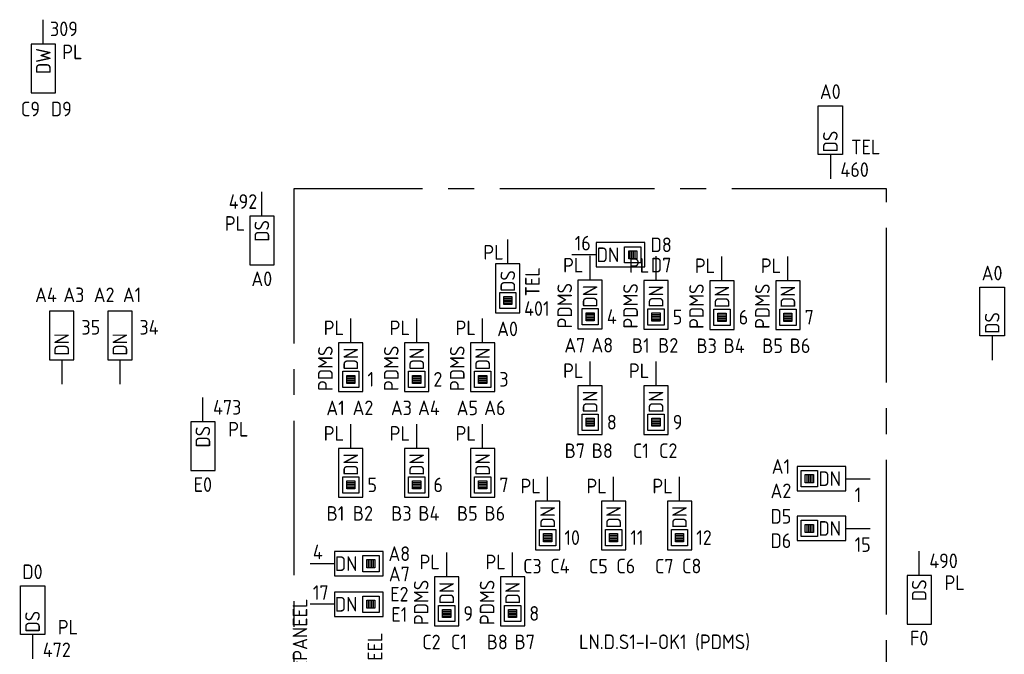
# Model space of a CAD drawing. Header units: millimetres. Extents: x 4336 to 79204, y -9688 to 63134.
# Tile 19 of 38: x 10674 to 22802, y 33517 to 41334. Entities that reach past the tile are written whole.
import ezdxf
from ezdxf.enums import TextEntityAlignment as Align

# ---------------------------------------------------------------- set-up
doc = ezdxf.new("R2010")
doc.units = ezdxf.units.MM
doc.header["$LTSCALE"] = 100
doc.linetypes.add('B0202', pattern=[28.125, 18.75, -3.125, 3.125, -3.125])
doc.linetypes.add('CENTER2', pattern=[28.575, 19.05, -3.175, 3.175, -3.175])
doc.layers.get('0').update_dxf_attribs({"linetype": 'CONTINUOUS'})
for name, color, linetype in [('DATA GROEN 90', 90, 'CONTINUOUS'), ('DBTA GRO_ATTRIB', 2, 'CONTINUOUS'), ('EB6445--_ATTRIB', 2, 'CONTINUOUS'), ('EL644104_LEIDING4', 2, 'B0202'), ('EL6445--_DATANET', 3, 'CONTINUOUS')]:
    doc.layers.add(name, color=color, linetype=linetype)
doc.styles.add('1_8', font='iso')
doc.styles.add('NORATT', font='isocp.shx')

# ---------------------------------------------------------------- blocks, each defined once
blk = doc.blocks.new('EA644502')
for p, q in [((-1.5, 6), (-1.5, 0)), ((1.5, 6), (-1.5, 6)), ((1.5, 0), (1.5, 6)), ((-1.5, 0), (1.5, 0))]:
    blk.add_line(p, q)
at = {"color": 1}
for p, q in [((-1, 5.5), (1, 5.5)), ((-1, 3.5), (-1, 5.5)), ((-0.5, 5), (0.5, 5)), ((-0.5, 4), (-0.5, 5)), ((0.5, 5), (0.5, 4)), ((1, 5.5), (1, 3.5)), ((0.5, 4.8), (-0.5, 4.8)), ((0.5, 4.6), (-0.5, 4.6)), ((0.5, 4.4), (-0.5, 4.4)), ((0.5, 4.2), (-0.5, 4.2)), ((0.5, 4), (-0.5, 4)), ((1, 3.5), (-1, 3.5))]:
    blk.add_line(p, q, dxfattribs=at)
at = {"color": 2}
blk.add_line((0, 0), (0, -3), dxfattribs=at)
at = {"style": 'NORATT', "flags": 8}
for tag, p in [('NUMMERA', (-1.5, 8)), ('NUMMERB', (1.5, 8))]:
    blk.add_attdef(tag, text='', height=1.8, rotation=90, dxfattribs=at).set_placement(p, align=Align.MIDDLE_CENTER)
blk.add_attdef('CODE', text='', height=1.8, rotation=90, dxfattribs=at).set_placement((0, 0.5), align=Align.MIDDLE_LEFT)
at = {"style": 'NORATT', "flags": 9}
for tag, p in [('VERD', (0, 4)), ('PATCHSTR', (0, 4)), ('PANEEL', (0, 4)), ('NUMMER', (6, 3)), ('HOOGTE', (-3, 2)), ('TYPE', (0, -2.5)), ('FABR', (0, -2.5)), ('PCODE', (0, -3)), ('PVERS', (0, -3)), ('PDATE', (0, -3))]:
    blk.add_attdef(tag, text='', height=1.8, dxfattribs=at).set_placement(p, align=Align.BOTTOM_LEFT)
for tag, p in [('NUMMERAP', (8, 1.5)), ('NUMMERBP', (8, -1.5))]:
    blk.add_attdef(tag, text='', height=1.8, dxfattribs=at).set_placement(p, align=Align.MIDDLE_CENTER)
blk = doc.blocks.new('EA644501')
for p, q in [((-1.5, 6), (-1.5, 0)), ((1.5, 6), (-1.5, 6)), ((1.5, 0), (1.5, 6)), ((-1.5, 0), (1.5, 0))]:
    blk.add_line(p, q)
at = {"color": 2}
blk.add_line((0, 0), (0, -3), dxfattribs=at)
at = {"style": '1_8', "flags": 9}
blk.add_attdef('NUMMER', text='', height=1.8, rotation=90, dxfattribs=at).set_placement((-3.5, 8), align=Align.BOTTOM_LEFT)
at = {"style": '1_8'}
for tag, flags, p in [('NUMMERAP', 9, (-1.5, 8)), ('NUMMERBP', 9, (1.5, 8)), ('NUMMERA', 8, (-1.5, 8)), ('NUMMERB', 8, (1.5, 8))]:
    blk.add_attdef(tag, text='', height=1.8, rotation=90, dxfattribs=dict(at, flags=flags)).set_placement(p, align=Align.MIDDLE_CENTER)
at = {"style": '1_8', "flags": 8}
blk.add_attdef('CODE', text='', height=1.8, rotation=90, dxfattribs=at).set_placement((0, 0.5), align=Align.MIDDLE_LEFT)
at = {"style": '1_8', "flags": 9}
for tag, p in [('TYPE', (0, 4)), ('FABR', (0, 3)), ('PDATE', (0, 2)), ('PVERS', (0, 1)), ('PCODE', (0, 0))]:
    blk.add_attdef(tag, text='', height=1.8, dxfattribs=at).set_placement(p, align=Align.MIDDLE_CENTER)
for tag in ['VERD', 'PATCHSTR', 'PANEEL']:
    blk.add_attdef(tag, text='', height=1.8, dxfattribs=at).set_placement((2, 0), align=Align.BOTTOM_LEFT)

msp = doc.modelspace()

# ---------------------------------------------------------------- linework, layer by layer
at = {"layer": 'EL644104_LEIDING4', "linetype": 'CENTER2'}
msp.add_lwpolyline([(14050, 31150), (21350, 31150), (21350, 39252), (14050, 39252)], close=True, dxfattribs=at)

# ---------------------------------------------------------------- block references
at = {"layer": 'DATA GROEN 90'}
ref = msp.add_blockref('EA644502', (16686, 38325), dxfattribs=dict(at, xscale=100, yscale=100, zscale=100, rotation=180))
ref.add_attrib('CODE', 'DS', dxfattribs={"layer": 'DBTA GRO_ATTRIB', "color": 1, "height": 180, "rotation": 90, "style": 'NORATT', "flags": 8}).set_placement((16686, 37980), align=Align.MIDDLE_LEFT)
ref.add_attrib('NUMMERA', 'A0', dxfattribs={"layer": 'DBTA GRO_ATTRIB', "color": 1, "height": 180, "style": 'NORATT', "flags": 8}).set_placement((16683, 37525), align=Align.MIDDLE_CENTER)
ref.add_attrib('HOOGTE', 'PL', dxfattribs={"layer": 'DBTA GRO_ATTRIB', "color": 1, "height": 180, "style": 'NORATT', "flags": 8}).set_placement((16385, 38325), align=Align.BOTTOM_LEFT)
ref.add_attrib('FABR', 'TEL', dxfattribs={"layer": 'DBTA GRO_ATTRIB', "color": 1, "height": 180, "rotation": 90, "style": 'NORATT', "flags": 8}).set_placement((17134, 37926), align=Align.BOTTOM_LEFT)
ref.add_attrib('TYPE', '401', dxfattribs={"layer": 'DBTA GRO_ATTRIB', "color": 1, "height": 180, "style": 'NORATT', "flags": 8}).set_placement((16887, 37632), align=Align.BOTTOM_LEFT)
ref = msp.add_blockref('EA644502', (17775, 38438), dxfattribs=dict(at, xscale=100, yscale=100, zscale=100, rotation=270))
ref.add_attrib('CODE', 'DN', dxfattribs={"layer": 'EB6445--_ATTRIB', "color": 1, "height": 180, "style": 'NORATT', "flags": 8}).set_placement((18059, 38438), align=Align.MIDDLE_RIGHT)
ref.add_attrib('NUMMERA', 'D7', dxfattribs={"layer": 'DBTA GRO_ATTRIB', "color": 1, "height": 180, "style": 'NORATT', "flags": 8}).set_placement((18575, 38311), align=Align.MIDDLE_CENTER)
ref.add_attrib('NUMMERB', 'D8', dxfattribs={"layer": 'DBTA GRO_ATTRIB', "color": 1, "height": 180, "style": 'NORATT', "flags": 8}).set_placement((18575, 38561), align=Align.MIDDLE_CENTER)
ref.add_attrib('TYPE', '16', dxfattribs={"layer": 'EB6445--_ATTRIB', "color": 1, "height": 180, "style": 'NORATT', "flags": 8}).set_placement((17510, 38438), align=Align.BOTTOM_LEFT)
ref = msp.add_blockref('EA644502', (17700, 38125), dxfattribs=dict(at, xscale=100, yscale=100, zscale=100, rotation=180))
ref.add_attrib('CODE', 'DN', dxfattribs={"layer": 'DBTA GRO_ATTRIB', "color": 1, "height": 180, "rotation": 90, "style": 'NORATT', "flags": 8}).set_placement((17700, 37787), align=Align.MIDDLE_LEFT)
ref.add_attrib('NUMMERA', 'A8', dxfattribs={"layer": 'DBTA GRO_ATTRIB', "color": 1, "height": 180, "style": 'NORATT', "flags": 8}).set_placement((17850, 37325), align=Align.MIDDLE_CENTER)
ref.add_attrib('NUMMERB', 'A7', dxfattribs={"layer": 'DBTA GRO_ATTRIB', "color": 1, "height": 180, "style": 'NORATT', "flags": 8}).set_placement((17512, 37324), align=Align.MIDDLE_CENTER)
ref.add_attrib('HOOGTE', 'PL', dxfattribs={"layer": 'DBTA GRO_ATTRIB', "color": 1, "height": 180, "style": 'NORATT', "flags": 8}).set_placement((17367, 38166), align=Align.BOTTOM_LEFT)
ref.add_attrib('FABR', 'PDMS', dxfattribs={"layer": 'DBTA GRO_ATTRIB', "color": 1, "height": 180, "rotation": 90, "style": 'NORATT', "flags": 8}).set_placement((17531, 37532), align=Align.BOTTOM_LEFT)
ref.add_attrib('TYPE', '4', dxfattribs={"layer": 'DBTA GRO_ATTRIB', "color": 1, "height": 180, "style": 'NORATT', "flags": 8}).set_placement((17906, 37532), align=Align.BOTTOM_LEFT)
ref = msp.add_blockref('EA644502', (18512, 38122), dxfattribs=dict(at, xscale=100, yscale=100, zscale=100, rotation=180))
ref.add_attrib('CODE', 'DN', dxfattribs={"layer": 'DBTA GRO_ATTRIB', "color": 1, "height": 180, "rotation": 90, "style": 'NORATT', "flags": 8}).set_placement((18512, 37784), align=Align.MIDDLE_LEFT)
ref.add_attrib('NUMMERA', 'B2', dxfattribs={"layer": 'DBTA GRO_ATTRIB', "color": 1, "height": 180, "style": 'NORATT', "flags": 8}).set_placement((18662, 37322), align=Align.MIDDLE_CENTER)
ref.add_attrib('NUMMERB', 'B1', dxfattribs={"layer": 'DBTA GRO_ATTRIB', "color": 1, "height": 180, "style": 'NORATT', "flags": 8}).set_placement((18324, 37320), align=Align.MIDDLE_CENTER)
ref.add_attrib('HOOGTE', 'PL', dxfattribs={"layer": 'DBTA GRO_ATTRIB', "color": 1, "height": 180, "style": 'NORATT', "flags": 8}).set_placement((18178, 38163), align=Align.BOTTOM_LEFT)
ref.add_attrib('FABR', 'PDMS', dxfattribs={"layer": 'DBTA GRO_ATTRIB', "color": 1, "height": 180, "rotation": 90, "style": 'NORATT', "flags": 8}).set_placement((18342, 37529), align=Align.BOTTOM_LEFT)
ref.add_attrib('TYPE', '5', dxfattribs={"layer": 'DBTA GRO_ATTRIB', "color": 1, "height": 180, "style": 'NORATT', "flags": 8}).set_placement((18718, 37528), align=Align.BOTTOM_LEFT)
ref = msp.add_blockref('EA644502', (19324, 38118), dxfattribs=dict(at, xscale=100, yscale=100, zscale=100, rotation=180))
ref.add_attrib('CODE', 'DN', dxfattribs={"layer": 'DBTA GRO_ATTRIB', "color": 1, "height": 180, "rotation": 90, "style": 'NORATT', "flags": 8}).set_placement((19324, 37780), align=Align.MIDDLE_LEFT)
ref.add_attrib('NUMMERA', 'B4', dxfattribs={"layer": 'DBTA GRO_ATTRIB', "color": 1, "height": 180, "style": 'NORATT', "flags": 8}).set_placement((19474, 37318), align=Align.MIDDLE_CENTER)
ref.add_attrib('NUMMERB', 'B3', dxfattribs={"layer": 'DBTA GRO_ATTRIB', "color": 1, "height": 180, "style": 'NORATT', "flags": 8}).set_placement((19136, 37317), align=Align.MIDDLE_CENTER)
ref.add_attrib('HOOGTE', 'PL', dxfattribs={"layer": 'DBTA GRO_ATTRIB', "color": 1, "height": 180, "style": 'NORATT', "flags": 8}).set_placement((18990, 38159), align=Align.BOTTOM_LEFT)
ref.add_attrib('FABR', 'PDMS', dxfattribs={"layer": 'DBTA GRO_ATTRIB', "color": 1, "height": 180, "rotation": 90, "style": 'NORATT', "flags": 8}).set_placement((19154, 37525), align=Align.BOTTOM_LEFT)
ref.add_attrib('TYPE', '6', dxfattribs={"layer": 'DBTA GRO_ATTRIB', "color": 1, "height": 180, "style": 'NORATT', "flags": 8}).set_placement((19530, 37525), align=Align.BOTTOM_LEFT)
ref = msp.add_blockref('EA644502', (20136, 38118), dxfattribs=dict(at, xscale=100, yscale=100, zscale=100, rotation=180))
ref.add_attrib('CODE', 'DN', dxfattribs={"layer": 'DBTA GRO_ATTRIB', "color": 1, "height": 180, "rotation": 90, "style": 'NORATT', "flags": 8}).set_placement((20136, 37780), align=Align.MIDDLE_LEFT)
ref.add_attrib('NUMMERA', 'B6', dxfattribs={"layer": 'DBTA GRO_ATTRIB', "color": 1, "height": 180, "style": 'NORATT', "flags": 8}).set_placement((20286, 37318), align=Align.MIDDLE_CENTER)
ref.add_attrib('NUMMERB', 'B5', dxfattribs={"layer": 'DBTA GRO_ATTRIB', "color": 1, "height": 180, "style": 'NORATT', "flags": 8}).set_placement((19948, 37317), align=Align.MIDDLE_CENTER)
ref.add_attrib('HOOGTE', 'PL', dxfattribs={"layer": 'DBTA GRO_ATTRIB', "color": 1, "height": 180, "style": 'NORATT', "flags": 8}).set_placement((19802, 38159), align=Align.BOTTOM_LEFT)
ref.add_attrib('FABR', 'PDMS', dxfattribs={"layer": 'DBTA GRO_ATTRIB', "color": 1, "height": 180, "rotation": 90, "style": 'NORATT', "flags": 8}).set_placement((19966, 37525), align=Align.BOTTOM_LEFT)
ref.add_attrib('TYPE', '7', dxfattribs={"layer": 'DBTA GRO_ATTRIB', "color": 1, "height": 180, "style": 'NORATT', "flags": 8}).set_placement((20342, 37525), align=Align.BOTTOM_LEFT)
ref = msp.add_blockref('EA644502', (14752, 37353), dxfattribs=dict(at, xscale=100, yscale=100, zscale=100, rotation=180))
ref.add_attrib('CODE', 'DN', dxfattribs={"layer": 'DBTA GRO_ATTRIB', "color": 1, "height": 180, "rotation": 90, "style": 'NORATT', "flags": 8}).set_placement((14752, 37015), align=Align.MIDDLE_LEFT)
ref.add_attrib('NUMMERA', 'A2', dxfattribs={"layer": 'DBTA GRO_ATTRIB', "color": 1, "height": 180, "style": 'NORATT', "flags": 8}).set_placement((14902, 36553), align=Align.MIDDLE_CENTER)
ref.add_attrib('NUMMERB', 'A1', dxfattribs={"layer": 'DBTA GRO_ATTRIB', "color": 1, "height": 180, "style": 'NORATT', "flags": 8}).set_placement((14564, 36552), align=Align.MIDDLE_CENTER)
ref.add_attrib('HOOGTE', 'PL', dxfattribs={"layer": 'DBTA GRO_ATTRIB', "color": 1, "height": 180, "style": 'NORATT', "flags": 8}).set_placement((14419, 37394), align=Align.BOTTOM_LEFT)
ref.add_attrib('FABR', 'PDMS', dxfattribs={"layer": 'DBTA GRO_ATTRIB', "color": 1, "height": 180, "rotation": 90, "style": 'NORATT', "flags": 8}).set_placement((14583, 36760), align=Align.BOTTOM_LEFT)
ref.add_attrib('TYPE', '1', dxfattribs={"layer": 'DBTA GRO_ATTRIB', "color": 1, "height": 180, "style": 'NORATT', "flags": 8}).set_placement((14958, 36760), align=Align.BOTTOM_LEFT)
ref = msp.add_blockref('EA644502', (15564, 37353), dxfattribs=dict(at, xscale=100, yscale=100, zscale=100, rotation=180))
ref.add_attrib('CODE', 'DN', dxfattribs={"layer": 'DBTA GRO_ATTRIB', "color": 1, "height": 180, "rotation": 90, "style": 'NORATT', "flags": 8}).set_placement((15564, 37015), align=Align.MIDDLE_LEFT)
ref.add_attrib('NUMMERA', 'A4', dxfattribs={"layer": 'DBTA GRO_ATTRIB', "color": 1, "height": 180, "style": 'NORATT', "flags": 8}).set_placement((15714, 36553), align=Align.MIDDLE_CENTER)
ref.add_attrib('NUMMERB', 'A3', dxfattribs={"layer": 'DBTA GRO_ATTRIB', "color": 1, "height": 180, "style": 'NORATT', "flags": 8}).set_placement((15376, 36552), align=Align.MIDDLE_CENTER)
ref.add_attrib('HOOGTE', 'PL', dxfattribs={"layer": 'DBTA GRO_ATTRIB', "color": 1, "height": 180, "style": 'NORATT', "flags": 8}).set_placement((15231, 37394), align=Align.BOTTOM_LEFT)
ref.add_attrib('FABR', 'PDMS', dxfattribs={"layer": 'DBTA GRO_ATTRIB', "color": 1, "height": 180, "rotation": 90, "style": 'NORATT', "flags": 8}).set_placement((15395, 36760), align=Align.BOTTOM_LEFT)
ref.add_attrib('TYPE', '2', dxfattribs={"layer": 'DBTA GRO_ATTRIB', "color": 1, "height": 180, "style": 'NORATT', "flags": 8}).set_placement((15770, 36760), align=Align.BOTTOM_LEFT)
ref = msp.add_blockref('EA644502', (16376, 37353), dxfattribs=dict(at, xscale=100, yscale=100, zscale=100, rotation=180))
ref.add_attrib('CODE', 'DN', dxfattribs={"layer": 'DBTA GRO_ATTRIB', "color": 1, "height": 180, "rotation": 90, "style": 'NORATT', "flags": 8}).set_placement((16376, 37015), align=Align.MIDDLE_LEFT)
ref.add_attrib('NUMMERA', 'A6', dxfattribs={"layer": 'DBTA GRO_ATTRIB', "color": 1, "height": 180, "style": 'NORATT', "flags": 8}).set_placement((16526, 36553), align=Align.MIDDLE_CENTER)
ref.add_attrib('NUMMERB', 'A5', dxfattribs={"layer": 'DBTA GRO_ATTRIB', "color": 1, "height": 180, "style": 'NORATT', "flags": 8}).set_placement((16188, 36552), align=Align.MIDDLE_CENTER)
ref.add_attrib('HOOGTE', 'PL', dxfattribs={"layer": 'DBTA GRO_ATTRIB', "color": 1, "height": 180, "style": 'NORATT', "flags": 8}).set_placement((16043, 37394), align=Align.BOTTOM_LEFT)
ref.add_attrib('FABR', 'PDMS', dxfattribs={"layer": 'DBTA GRO_ATTRIB', "color": 1, "height": 180, "rotation": 90, "style": 'NORATT', "flags": 8}).set_placement((16207, 36760), align=Align.BOTTOM_LEFT)
ref.add_attrib('TYPE', '3', dxfattribs={"layer": 'DBTA GRO_ATTRIB', "color": 1, "height": 180, "style": 'NORATT', "flags": 8}).set_placement((16582, 36760), align=Align.BOTTOM_LEFT)
ref = msp.add_blockref('EA644502', (17700, 36825), dxfattribs=dict(at, xscale=100, yscale=100, zscale=100, rotation=180))
ref.add_attrib('CODE', 'DN', dxfattribs={"layer": 'DBTA GRO_ATTRIB', "color": 1, "height": 180, "rotation": 90, "style": 'NORATT', "flags": 8}).set_placement((17700, 36487), align=Align.MIDDLE_LEFT)
ref.add_attrib('NUMMERA', 'B8', dxfattribs={"layer": 'DBTA GRO_ATTRIB', "color": 1, "height": 180, "style": 'NORATT', "flags": 8}).set_placement((17850, 36025), align=Align.MIDDLE_CENTER)
ref.add_attrib('NUMMERB', 'B7', dxfattribs={"layer": 'DBTA GRO_ATTRIB', "color": 1, "height": 180, "style": 'NORATT', "flags": 8}).set_placement((17512, 36024), align=Align.MIDDLE_CENTER)
ref.add_attrib('HOOGTE', 'PL', dxfattribs={"layer": 'DBTA GRO_ATTRIB', "color": 1, "height": 180, "style": 'NORATT', "flags": 8}).set_placement((17367, 36866), align=Align.BOTTOM_LEFT)
ref.add_attrib('TYPE', '8', dxfattribs={"layer": 'DBTA GRO_ATTRIB', "color": 1, "height": 180, "style": 'NORATT', "flags": 8}).set_placement((17906, 36232), align=Align.BOTTOM_LEFT)
ref = msp.add_blockref('EA644502', (18512, 36825), dxfattribs=dict(at, xscale=100, yscale=100, zscale=100, rotation=180))
ref.add_attrib('CODE', 'DN', dxfattribs={"layer": 'DBTA GRO_ATTRIB', "color": 1, "height": 180, "rotation": 90, "style": 'NORATT', "flags": 8}).set_placement((18512, 36487), align=Align.MIDDLE_LEFT)
ref.add_attrib('NUMMERA', 'C2', dxfattribs={"layer": 'DBTA GRO_ATTRIB', "color": 1, "height": 180, "style": 'NORATT', "flags": 8}).set_placement((18662, 36025), align=Align.MIDDLE_CENTER)
ref.add_attrib('NUMMERB', 'C1', dxfattribs={"layer": 'DBTA GRO_ATTRIB', "color": 1, "height": 180, "style": 'NORATT', "flags": 8}).set_placement((18324, 36024), align=Align.MIDDLE_CENTER)
ref.add_attrib('HOOGTE', 'PL', dxfattribs={"layer": 'DBTA GRO_ATTRIB', "color": 1, "height": 180, "style": 'NORATT', "flags": 8}).set_placement((18178, 36866), align=Align.BOTTOM_LEFT)
ref.add_attrib('TYPE', '9', dxfattribs={"layer": 'DBTA GRO_ATTRIB', "color": 1, "height": 180, "style": 'NORATT', "flags": 8}).set_placement((18718, 36232), align=Align.BOTTOM_LEFT)
ref = msp.add_blockref('EA644502', (14752, 36053), dxfattribs=dict(at, xscale=100, yscale=100, zscale=100, rotation=180))
ref.add_attrib('CODE', 'DN', dxfattribs={"layer": 'DBTA GRO_ATTRIB', "color": 1, "height": 180, "rotation": 90, "style": 'NORATT', "flags": 8}).set_placement((14752, 35715), align=Align.MIDDLE_LEFT)
ref.add_attrib('NUMMERA', 'B2', dxfattribs={"layer": 'DBTA GRO_ATTRIB', "color": 1, "height": 180, "style": 'NORATT', "flags": 8}).set_placement((14902, 35253), align=Align.MIDDLE_CENTER)
ref.add_attrib('NUMMERB', 'B1', dxfattribs={"layer": 'DBTA GRO_ATTRIB', "color": 1, "height": 180, "style": 'NORATT', "flags": 8}).set_placement((14564, 35252), align=Align.MIDDLE_CENTER)
ref.add_attrib('HOOGTE', 'PL', dxfattribs={"layer": 'DBTA GRO_ATTRIB', "color": 1, "height": 180, "style": 'NORATT', "flags": 8}).set_placement((14419, 36094), align=Align.BOTTOM_LEFT)
ref.add_attrib('TYPE', '5', dxfattribs={"layer": 'DBTA GRO_ATTRIB', "color": 1, "height": 180, "style": 'NORATT', "flags": 8}).set_placement((14958, 35460), align=Align.BOTTOM_LEFT)
ref = msp.add_blockref('EA644502', (15564, 36053), dxfattribs=dict(at, xscale=100, yscale=100, zscale=100, rotation=180))
ref.add_attrib('CODE', 'DN', dxfattribs={"layer": 'DBTA GRO_ATTRIB', "color": 1, "height": 180, "rotation": 90, "style": 'NORATT', "flags": 8}).set_placement((15564, 35715), align=Align.MIDDLE_LEFT)
ref.add_attrib('NUMMERA', 'B4', dxfattribs={"layer": 'DBTA GRO_ATTRIB', "color": 1, "height": 180, "style": 'NORATT', "flags": 8}).set_placement((15714, 35253), align=Align.MIDDLE_CENTER)
ref.add_attrib('NUMMERB', 'B3', dxfattribs={"layer": 'DBTA GRO_ATTRIB', "color": 1, "height": 180, "style": 'NORATT', "flags": 8}).set_placement((15376, 35252), align=Align.MIDDLE_CENTER)
ref.add_attrib('HOOGTE', 'PL', dxfattribs={"layer": 'DBTA GRO_ATTRIB', "color": 1, "height": 180, "style": 'NORATT', "flags": 8}).set_placement((15231, 36094), align=Align.BOTTOM_LEFT)
ref.add_attrib('TYPE', '6', dxfattribs={"layer": 'DBTA GRO_ATTRIB', "color": 1, "height": 180, "style": 'NORATT', "flags": 8}).set_placement((15770, 35460), align=Align.BOTTOM_LEFT)
ref = msp.add_blockref('EA644502', (16376, 36053), dxfattribs=dict(at, xscale=100, yscale=100, zscale=100, rotation=180))
ref.add_attrib('CODE', 'DN', dxfattribs={"layer": 'DBTA GRO_ATTRIB', "color": 1, "height": 180, "rotation": 90, "style": 'NORATT', "flags": 8}).set_placement((16376, 35715), align=Align.MIDDLE_LEFT)
ref.add_attrib('NUMMERA', 'B6', dxfattribs={"layer": 'DBTA GRO_ATTRIB', "color": 1, "height": 180, "style": 'NORATT', "flags": 8}).set_placement((16526, 35253), align=Align.MIDDLE_CENTER)
ref.add_attrib('NUMMERB', 'B5', dxfattribs={"layer": 'DBTA GRO_ATTRIB', "color": 1, "height": 180, "style": 'NORATT', "flags": 8}).set_placement((16188, 35252), align=Align.MIDDLE_CENTER)
ref.add_attrib('HOOGTE', 'PL', dxfattribs={"layer": 'DBTA GRO_ATTRIB', "color": 1, "height": 180, "style": 'NORATT', "flags": 8}).set_placement((16043, 36094), align=Align.BOTTOM_LEFT)
ref.add_attrib('TYPE', '7', dxfattribs={"layer": 'DBTA GRO_ATTRIB', "color": 1, "height": 180, "style": 'NORATT', "flags": 8}).set_placement((16582, 35460), align=Align.BOTTOM_LEFT)
ref = msp.add_blockref('EA644502', (20850, 35680), dxfattribs=dict(at, xscale=100, yscale=100, zscale=100, rotation=90))
ref.add_attrib('CODE', 'DN', dxfattribs={"layer": 'EB6445--_ATTRIB', "color": 1, "height": 180, "style": 'NORATT', "flags": 8}).set_placement((20512, 35680), align=Align.MIDDLE_LEFT)
ref.add_attrib('NUMMERA', 'A1', dxfattribs={"layer": 'DBTA GRO_ATTRIB', "color": 1, "height": 180, "style": 'NORATT', "flags": 8}).set_placement((20050, 35830), align=Align.MIDDLE_CENTER)
ref.add_attrib('NUMMERB', 'A2', dxfattribs={"layer": 'DBTA GRO_ATTRIB', "color": 1, "height": 180, "style": 'NORATT', "flags": 8}).set_placement((20050, 35530), align=Align.MIDDLE_CENTER)
ref.add_attrib('TYPE', '1', dxfattribs={"layer": 'EB6445--_ATTRIB', "color": 1, "height": 180, "style": 'NORATT', "flags": 8}).set_placement((20958, 35337), align=Align.BOTTOM_LEFT)
ref = msp.add_blockref('EA644502', (17177, 35404), dxfattribs=dict(at, xscale=100, yscale=100, zscale=100, rotation=180))
ref.add_attrib('CODE', 'DN', dxfattribs={"layer": 'DBTA GRO_ATTRIB', "color": 1, "height": 180, "rotation": 90, "style": 'NORATT', "flags": 8}).set_placement((17177, 35066), align=Align.MIDDLE_LEFT)
ref.add_attrib('NUMMERA', 'C4', dxfattribs={"layer": 'DBTA GRO_ATTRIB', "color": 1, "height": 180, "style": 'NORATT', "flags": 8}).set_placement((17327, 34604), align=Align.MIDDLE_CENTER)
ref.add_attrib('NUMMERB', 'C3', dxfattribs={"layer": 'DBTA GRO_ATTRIB', "color": 1, "height": 180, "style": 'NORATT', "flags": 8}).set_placement((16989, 34602), align=Align.MIDDLE_CENTER)
ref.add_attrib('HOOGTE', 'PL', dxfattribs={"layer": 'DBTA GRO_ATTRIB', "color": 1, "height": 180, "style": 'NORATT', "flags": 8}).set_placement((16843, 35445), align=Align.BOTTOM_LEFT)
ref.add_attrib('TYPE', '10', dxfattribs={"layer": 'DBTA GRO_ATTRIB', "color": 1, "height": 180, "style": 'NORATT', "flags": 8}).set_placement((17383, 34810), align=Align.BOTTOM_LEFT)
ref = msp.add_blockref('EA644502', (17989, 35404), dxfattribs=dict(at, xscale=100, yscale=100, zscale=100, rotation=180))
ref.add_attrib('CODE', 'DN', dxfattribs={"layer": 'DBTA GRO_ATTRIB', "color": 1, "height": 180, "rotation": 90, "style": 'NORATT', "flags": 8}).set_placement((17989, 35066), align=Align.MIDDLE_LEFT)
ref.add_attrib('NUMMERA', 'C6', dxfattribs={"layer": 'DBTA GRO_ATTRIB', "color": 1, "height": 180, "style": 'NORATT', "flags": 8}).set_placement((18139, 34604), align=Align.MIDDLE_CENTER)
ref.add_attrib('NUMMERB', 'C5', dxfattribs={"layer": 'DBTA GRO_ATTRIB', "color": 1, "height": 180, "style": 'NORATT', "flags": 8}).set_placement((17801, 34602), align=Align.MIDDLE_CENTER)
ref.add_attrib('HOOGTE', 'PL', dxfattribs={"layer": 'DBTA GRO_ATTRIB', "color": 1, "height": 180, "style": 'NORATT', "flags": 8}).set_placement((17655, 35445), align=Align.BOTTOM_LEFT)
ref.add_attrib('TYPE', '11', dxfattribs={"layer": 'DBTA GRO_ATTRIB', "color": 1, "height": 180, "style": 'NORATT', "flags": 8}).set_placement((18195, 34810), align=Align.BOTTOM_LEFT)
ref = msp.add_blockref('EA644502', (18801, 35404), dxfattribs=dict(at, xscale=100, yscale=100, zscale=100, rotation=180))
ref.add_attrib('CODE', 'DN', dxfattribs={"layer": 'DBTA GRO_ATTRIB', "color": 1, "height": 180, "rotation": 90, "style": 'NORATT', "flags": 8}).set_placement((18801, 35066), align=Align.MIDDLE_LEFT)
ref.add_attrib('NUMMERA', 'C8', dxfattribs={"layer": 'DBTA GRO_ATTRIB', "color": 1, "height": 180, "style": 'NORATT', "flags": 8}).set_placement((18951, 34604), align=Align.MIDDLE_CENTER)
ref.add_attrib('NUMMERB', 'C7', dxfattribs={"layer": 'DBTA GRO_ATTRIB', "color": 1, "height": 180, "style": 'NORATT', "flags": 8}).set_placement((18613, 34602), align=Align.MIDDLE_CENTER)
ref.add_attrib('HOOGTE', 'PL', dxfattribs={"layer": 'DBTA GRO_ATTRIB', "color": 1, "height": 180, "style": 'NORATT', "flags": 8}).set_placement((18467, 35445), align=Align.BOTTOM_LEFT)
ref.add_attrib('TYPE', '12', dxfattribs={"layer": 'DBTA GRO_ATTRIB', "color": 1, "height": 180, "style": 'NORATT', "flags": 8}).set_placement((19007, 34810), align=Align.BOTTOM_LEFT)
ref = msp.add_blockref('EA644502', (20850, 35067), dxfattribs=dict(at, xscale=100, yscale=100, zscale=100, rotation=90))
ref.add_attrib('CODE', 'DN', dxfattribs={"layer": 'EB6445--_ATTRIB', "color": 1, "height": 180, "style": 'NORATT', "flags": 8}).set_placement((20512, 35067), align=Align.MIDDLE_LEFT)
ref.add_attrib('NUMMERA', 'D5', dxfattribs={"layer": 'DBTA GRO_ATTRIB', "color": 1, "height": 180, "style": 'NORATT', "flags": 8}).set_placement((20050, 35216), align=Align.MIDDLE_CENTER)
ref.add_attrib('NUMMERB', 'D6', dxfattribs={"layer": 'DBTA GRO_ATTRIB', "color": 1, "height": 180, "style": 'NORATT', "flags": 8}).set_placement((20050, 34916), align=Align.MIDDLE_CENTER)
ref.add_attrib('TYPE', '15', dxfattribs={"layer": 'EB6445--_ATTRIB', "color": 1, "height": 180, "style": 'NORATT', "flags": 8}).set_placement((20958, 34724), align=Align.BOTTOM_LEFT)
ref = msp.add_blockref('EA644502', (14550, 34633), dxfattribs=dict(at, xscale=100, yscale=100, zscale=100, rotation=270))
ref.add_attrib('CODE', 'DN', dxfattribs={"layer": 'EB6445--_ATTRIB', "color": 1, "height": 180, "style": 'NORATT', "flags": 8}).set_placement((14834, 34633), align=Align.MIDDLE_RIGHT)
ref.add_attrib('NUMMERA', 'A7', dxfattribs={"layer": 'DBTA GRO_ATTRIB', "color": 1, "height": 180, "style": 'NORATT', "flags": 8}).set_placement((15350, 34506), align=Align.MIDDLE_CENTER)
ref.add_attrib('NUMMERB', 'A8', dxfattribs={"layer": 'DBTA GRO_ATTRIB', "color": 1, "height": 180, "style": 'NORATT', "flags": 8}).set_placement((15350, 34756), align=Align.MIDDLE_CENTER)
ref.add_attrib('TYPE', '4', dxfattribs={"layer": 'EB6445--_ATTRIB', "color": 1, "height": 180, "style": 'NORATT', "flags": 8}).set_placement((14285, 34633), align=Align.BOTTOM_LEFT)
ref = msp.add_blockref('EA644502', (15933, 34469), dxfattribs=dict(at, xscale=100, yscale=100, zscale=100, rotation=180))
ref.add_attrib('CODE', 'DN', dxfattribs={"layer": 'DBTA GRO_ATTRIB', "color": 1, "height": 180, "rotation": 90, "style": 'NORATT', "flags": 8}).set_placement((15933, 34131), align=Align.MIDDLE_LEFT)
ref.add_attrib('NUMMERA', 'C1', dxfattribs={"layer": 'DBTA GRO_ATTRIB', "color": 1, "height": 180, "style": 'NORATT', "flags": 8}).set_placement((16083, 33669), align=Align.MIDDLE_CENTER)
ref.add_attrib('NUMMERB', 'C2', dxfattribs={"layer": 'DBTA GRO_ATTRIB', "color": 1, "height": 180, "style": 'NORATT', "flags": 8}).set_placement((15745, 33668), align=Align.MIDDLE_CENTER)
ref.add_attrib('HOOGTE', 'PL', dxfattribs={"layer": 'DBTA GRO_ATTRIB', "color": 1, "height": 180, "style": 'NORATT', "flags": 8}).set_placement((15599, 34510), align=Align.BOTTOM_LEFT)
ref.add_attrib('FABR', 'PDMS', dxfattribs={"layer": 'DBTA GRO_ATTRIB', "color": 1, "height": 180, "rotation": 90, "style": 'NORATT', "flags": 8}).set_placement((15763, 33876), align=Align.BOTTOM_LEFT)
ref.add_attrib('TYPE', '9', dxfattribs={"layer": 'DBTA GRO_ATTRIB', "color": 1, "height": 180, "style": 'NORATT', "flags": 8}).set_placement((16139, 33876), align=Align.BOTTOM_LEFT)
ref = msp.add_blockref('EA644502', (16745, 34469), dxfattribs=dict(at, xscale=100, yscale=100, zscale=100, rotation=180))
ref.add_attrib('CODE', 'DN', dxfattribs={"layer": 'DBTA GRO_ATTRIB', "color": 1, "height": 180, "rotation": 90, "style": 'NORATT', "flags": 8}).set_placement((16745, 34131), align=Align.MIDDLE_LEFT)
ref.add_attrib('NUMMERA', 'B7', dxfattribs={"layer": 'DBTA GRO_ATTRIB', "color": 1, "height": 180, "style": 'NORATT', "flags": 8}).set_placement((16895, 33669), align=Align.MIDDLE_CENTER)
ref.add_attrib('NUMMERB', 'B8', dxfattribs={"layer": 'DBTA GRO_ATTRIB', "color": 1, "height": 180, "style": 'NORATT', "flags": 8}).set_placement((16557, 33668), align=Align.MIDDLE_CENTER)
ref.add_attrib('HOOGTE', 'PL', dxfattribs={"layer": 'DBTA GRO_ATTRIB', "color": 1, "height": 180, "style": 'NORATT', "flags": 8}).set_placement((16411, 34510), align=Align.BOTTOM_LEFT)
ref.add_attrib('FABR', 'PDMS', dxfattribs={"layer": 'DBTA GRO_ATTRIB', "color": 1, "height": 180, "rotation": 90, "style": 'NORATT', "flags": 8}).set_placement((16575, 33876), align=Align.BOTTOM_LEFT)
ref.add_attrib('TYPE', '8', dxfattribs={"layer": 'DBTA GRO_ATTRIB', "color": 1, "height": 180, "style": 'NORATT', "flags": 8}).set_placement((16951, 33876), align=Align.BOTTOM_LEFT)
ref = msp.add_blockref('EA644502', (14467, 31550), dxfattribs=dict(at, xscale=100, yscale=100, zscale=100))
ref.add_attrib('CODE', 'DS', dxfattribs={"layer": 'DBTA GRO_ATTRIB', "color": 1, "height": 180, "rotation": 90, "style": 'NORATT', "flags": 8}).set_placement((14467, 31841), align=Align.MIDDLE_RIGHT)
ref.add_attrib('NUMMERA', 'Y0', dxfattribs={"layer": 'DBTA GRO_ATTRIB', "color": 1, "height": 180, "style": 'NORATT', "flags": 8}).set_placement((14464, 32350), align=Align.MIDDLE_CENTER)
ref.add_attrib('HOOGTE', 'PL', dxfattribs={"layer": 'DBTA GRO_ATTRIB', "color": 1, "height": 180, "style": 'NORATT', "flags": 8}).set_placement((14148, 31250), align=Align.BOTTOM_LEFT)
ref.add_attrib('FABR', 'RES.SAIA BENDERPANEEL', dxfattribs={"layer": 'DBTA GRO_ATTRIB', "color": 1, "height": 180, "rotation": 90, "style": 'NORATT', "flags": 8}).set_placement((14126, 32930), align=Align.MIDDLE_CENTER)
ref.add_attrib('TYPE', '513', dxfattribs={"layer": 'DBTA GRO_ATTRIB', "color": 1, "height": 180, "style": 'NORATT', "flags": 8}).set_placement((14542, 31250), align=Align.BOTTOM_LEFT)
ref = msp.add_blockref('EA644502', (14550, 34133), dxfattribs=dict(at, xscale=100, yscale=100, zscale=100, rotation=270))
ref.add_attrib('CODE', 'DN', dxfattribs={"layer": 'EB6445--_ATTRIB', "color": 1, "height": 180, "style": 'NORATT', "flags": 8}).set_placement((14834, 34133), align=Align.MIDDLE_RIGHT)
ref.add_attrib('NUMMERA', 'E1', dxfattribs={"layer": 'DBTA GRO_ATTRIB', "color": 1, "height": 180, "style": 'NORATT', "flags": 8}).set_placement((15350, 34007), align=Align.MIDDLE_CENTER)
ref.add_attrib('NUMMERB', 'E2', dxfattribs={"layer": 'DBTA GRO_ATTRIB', "color": 1, "height": 180, "style": 'NORATT', "flags": 8}).set_placement((15350, 34257), align=Align.MIDDLE_CENTER)
ref.add_attrib('TYPE', '17', dxfattribs={"layer": 'EB6445--_ATTRIB', "color": 1, "height": 180, "style": 'NORATT', "flags": 8}).set_placement((14285, 34133), align=Align.BOTTOM_LEFT)
ref = msp.add_blockref('EA644502', (15392, 31550), dxfattribs=dict(at, xscale=100, yscale=100, zscale=100))
ref.add_attrib('CODE', 'DS', dxfattribs={"layer": 'DBTA GRO_ATTRIB', "color": 1, "height": 180, "rotation": 90, "style": 'NORATT', "flags": 8}).set_placement((15392, 31841), align=Align.MIDDLE_RIGHT)
ref.add_attrib('NUMMERA', 'X0', dxfattribs={"layer": 'DBTA GRO_ATTRIB', "color": 1, "height": 180, "style": 'NORATT', "flags": 8}).set_placement((15387, 32350), align=Align.MIDDLE_CENTER)
ref.add_attrib('FABR', 'SAIA BENDERPANEEL', dxfattribs={"layer": 'DBTA GRO_ATTRIB', "color": 1, "height": 180, "rotation": 90, "style": 'NORATT', "flags": 8}).set_placement((15051, 32723), align=Align.MIDDLE_CENTER)
ref.add_attrib('TYPE', '512', dxfattribs={"layer": 'DBTA GRO_ATTRIB', "color": 1, "height": 180, "style": 'NORATT', "flags": 8}).set_placement((15455, 31250), align=Align.BOTTOM_LEFT)
at = {"layer": 'EL6445--_DATANET'}
ref = msp.add_blockref('EA644501', (10965, 41034), dxfattribs=dict(at, xscale=100, yscale=100, zscale=100, rotation=180))
ref.add_attrib('CODE', 'DW', dxfattribs={"layer": 'EB6445--_ATTRIB', "color": 1, "height": 180, "rotation": 90, "style": 'NORATT', "flags": 8}).set_placement((10965, 40984), align=Align.MIDDLE_RIGHT)
ref.add_attrib('NUMMERA', 'C9', dxfattribs={"layer": 'EB6445--_ATTRIB', "color": 1, "height": 180, "style": 'NORATT', "flags": 8}).set_placement((10806, 40234), align=Align.MIDDLE_CENTER)
ref.add_attrib('NUMMERB', 'D9', dxfattribs={"layer": 'EB6445--_ATTRIB', "color": 1, "height": 180, "style": 'NORATT', "flags": 8}).set_placement((11186, 40234), align=Align.MIDDLE_CENTER)
ref.add_attrib('FABR', 'PL', dxfattribs={"layer": '0', "color": 1, "height": 180, "style": '1_8', "flags": 8}).set_placement((11323, 40937), align=Align.MIDDLE_CENTER)
ref.add_attrib('TYPE', '309', dxfattribs={"layer": '0', "color": 1, "height": 180, "style": '1_8', "flags": 8}).set_placement((11219, 41221), align=Align.MIDDLE_CENTER)
ref = msp.add_blockref('EA644501', (20659, 39675), dxfattribs=dict(at, xscale=-100, yscale=100, zscale=100))
ref.add_attrib('CODE', 'DS', dxfattribs={"layer": 'EB6445--_ATTRIB', "color": 1, "height": 180, "rotation": 90, "style": 'NORATT', "flags": 8}).set_placement((20659, 39966), align=Align.MIDDLE_RIGHT)
ref.add_attrib('NUMMERA', 'A0', dxfattribs={"layer": 'EB6445--_ATTRIB', "color": 1, "height": 180, "style": 'NORATT', "flags": 8}).set_placement((20658, 40448), align=Align.MIDDLE_CENTER)
ref.add_attrib('FABR', 'TEL', dxfattribs={"layer": '0', "color": 1, "height": 180, "style": '1_8', "flags": 8}).set_placement((21095, 39766), align=Align.MIDDLE_CENTER)
ref.add_attrib('TYPE', '460', dxfattribs={"layer": '0', "color": 1, "height": 180, "style": '1_8', "flags": 8}).set_placement((20958, 39487), align=Align.MIDDLE_CENTER)
ref = msp.add_blockref('EA644501', (13657, 38915), dxfattribs=dict(at, xscale=100, yscale=100, zscale=100, rotation=180))
ref.add_attrib('CODE', 'DS', dxfattribs={"layer": 'EB6445--_ATTRIB', "color": 1, "height": 180, "rotation": 90, "style": 'NORATT', "flags": 8}).set_placement((13657, 38865), align=Align.MIDDLE_RIGHT)
ref.add_attrib('NUMMERA', 'A0', dxfattribs={"layer": 'EB6445--_ATTRIB', "color": 1, "height": 180, "style": 'NORATT', "flags": 8}).set_placement((13656, 38142), align=Align.MIDDLE_CENTER)
ref.add_attrib('FABR', 'PL', dxfattribs={"layer": '0', "color": 1, "height": 180, "style": '1_8', "flags": 8}).set_placement((13325, 38824), align=Align.MIDDLE_CENTER)
ref.add_attrib('TYPE', '492', dxfattribs={"layer": '0', "color": 1, "height": 180, "style": '1_8', "flags": 8}).set_placement((13424, 39094), align=Align.MIDDLE_CENTER)
ref = msp.add_blockref('EA644501', (22652, 37440), dxfattribs=dict(at, xscale=-100, yscale=100, zscale=100))
ref.add_attrib('CODE', 'DS', dxfattribs={"layer": 'EB6445--_ATTRIB', "color": 1, "height": 180, "rotation": 90, "style": 'NORATT', "flags": 8}).set_placement((22652, 37731), align=Align.MIDDLE_RIGHT)
ref.add_attrib('NUMMERA', 'A0', dxfattribs={"layer": 'EB6445--_ATTRIB', "color": 1, "height": 180, "style": 'NORATT', "flags": 8}).set_placement((22651, 38213), align=Align.MIDDLE_CENTER)
ref = msp.add_blockref('EA644501', (11191, 37145), dxfattribs=dict(at, xscale=100, yscale=100, zscale=100))
ref.add_attrib('CODE', 'DN', dxfattribs={"layer": 'EB6445--_ATTRIB', "color": 1, "height": 180, "rotation": 90, "style": 'NORATT', "flags": 8}).set_placement((11191, 37195), align=Align.MIDDLE_LEFT)
ref.add_attrib('NUMMERA', 'A4', dxfattribs={"layer": 'EB6445--_ATTRIB', "color": 1, "height": 180, "style": 'NORATT', "flags": 8}).set_placement((10997, 37945), align=Align.MIDDLE_CENTER)
ref.add_attrib('NUMMERB', 'A3', dxfattribs={"layer": 'EB6445--_ATTRIB', "color": 1, "height": 180, "style": 'NORATT', "flags": 8}).set_placement((11341, 37945), align=Align.MIDDLE_CENTER)
ref.add_attrib('TYPE', '35', dxfattribs={"layer": '0', "color": 1, "height": 180, "style": '1_8', "flags": 8}).set_placement((11550, 37545), align=Align.MIDDLE_CENTER)
ref = msp.add_blockref('EA644501', (11908, 37145), dxfattribs=dict(at, xscale=100, yscale=100, zscale=100))
ref.add_attrib('CODE', 'DN', dxfattribs={"layer": 'EB6445--_ATTRIB', "color": 1, "height": 180, "rotation": 90, "style": 'NORATT', "flags": 8}).set_placement((11908, 37195), align=Align.MIDDLE_LEFT)
ref.add_attrib('NUMMERA', 'A2', dxfattribs={"layer": 'EB6445--_ATTRIB', "color": 1, "height": 180, "style": 'NORATT', "flags": 8}).set_placement((11714, 37945), align=Align.MIDDLE_CENTER)
ref.add_attrib('NUMMERB', 'A1', dxfattribs={"layer": 'EB6445--_ATTRIB', "color": 1, "height": 180, "style": 'NORATT', "flags": 8}).set_placement((12058, 37945), align=Align.MIDDLE_CENTER)
ref.add_attrib('TYPE', '34', dxfattribs={"layer": '0', "color": 1, "height": 180, "style": '1_8', "flags": 8}).set_placement((12267, 37545), align=Align.MIDDLE_CENTER)
ref = msp.add_blockref('EA644501', (12930, 36380), dxfattribs=dict(at, xscale=100, yscale=100, zscale=100, rotation=180))
ref.add_attrib('CODE', 'DS', dxfattribs={"layer": 'EB6445--_ATTRIB', "color": 1, "height": 180, "rotation": 90, "style": 'NORATT', "flags": 8}).set_placement((12930, 36330), align=Align.MIDDLE_RIGHT)
ref.add_attrib('NUMMERA', 'E0', dxfattribs={"layer": 'EB6445--_ATTRIB', "color": 1, "height": 180, "style": 'NORATT', "flags": 8}).set_placement((12930, 35607), align=Align.MIDDLE_CENTER)
ref.add_attrib('FABR', 'PL', dxfattribs={"layer": '0', "color": 1, "height": 180, "style": '1_8', "flags": 8}).set_placement((13367, 36289), align=Align.MIDDLE_CENTER)
ref.add_attrib('TYPE', '473', dxfattribs={"layer": '0', "color": 1, "height": 180, "style": '1_8', "flags": 8}).set_placement((13230, 36559), align=Align.MIDDLE_CENTER)
ref = msp.add_blockref('EA644501', (21753, 34489), dxfattribs=dict(at, xscale=100, yscale=100, zscale=100, rotation=180))
ref.add_attrib('CODE', 'DS', dxfattribs={"layer": 'EB6445--_ATTRIB', "color": 1, "height": 180, "rotation": 90, "style": 'NORATT', "flags": 8}).set_placement((21753, 34439), align=Align.MIDDLE_RIGHT)
ref.add_attrib('NUMMERA', 'F0', dxfattribs={"layer": 'EB6445--_ATTRIB', "color": 1, "height": 180, "style": 'NORATT', "flags": 8}).set_placement((21753, 33716), align=Align.MIDDLE_CENTER)
ref.add_attrib('FABR', 'PL', dxfattribs={"layer": '0', "color": 1, "height": 180, "style": '1_8', "flags": 8}).set_placement((22190, 34399), align=Align.MIDDLE_CENTER)
ref.add_attrib('TYPE', '490', dxfattribs={"layer": '0', "color": 1, "height": 180, "style": '1_8', "flags": 8}).set_placement((22053, 34668), align=Align.MIDDLE_CENTER)
ref = msp.add_blockref('EA644501', (10832, 33760), dxfattribs=dict(at, xscale=-100, yscale=100, zscale=100))
ref.add_attrib('CODE', 'DS', dxfattribs={"layer": 'EB6445--_ATTRIB', "color": 1, "height": 180, "rotation": 90, "style": 'NORATT', "flags": 8}).set_placement((10832, 34051), align=Align.MIDDLE_RIGHT)
ref.add_attrib('NUMMERA', 'D0', dxfattribs={"layer": 'EB6445--_ATTRIB', "color": 1, "height": 180, "style": 'NORATT', "flags": 8}).set_placement((10831, 34533), align=Align.MIDDLE_CENTER)
ref.add_attrib('FABR', 'PL', dxfattribs={"layer": '0', "color": 1, "height": 180, "style": '1_8', "flags": 8}).set_placement((11268, 33851), align=Align.MIDDLE_CENTER)
ref.add_attrib('TYPE', '472', dxfattribs={"layer": '0', "color": 1, "height": 180, "style": '1_8', "flags": 8}).set_placement((11131, 33572), align=Align.MIDDLE_CENTER)

# ---------------------------------------------------------------- texts
at = {"layer": 'EL6445--_DATANET', "insert": (17564, 33662, 18), "char_height": 180, "width": 4673.81, "attachment_point": 4, "style": 'NORATT'}
msp.add_mtext('{\\C2;LN.D.S1-I-OK1 (PDMS)}', dxfattribs=at)

doc.saveas('drawing.dxf')
